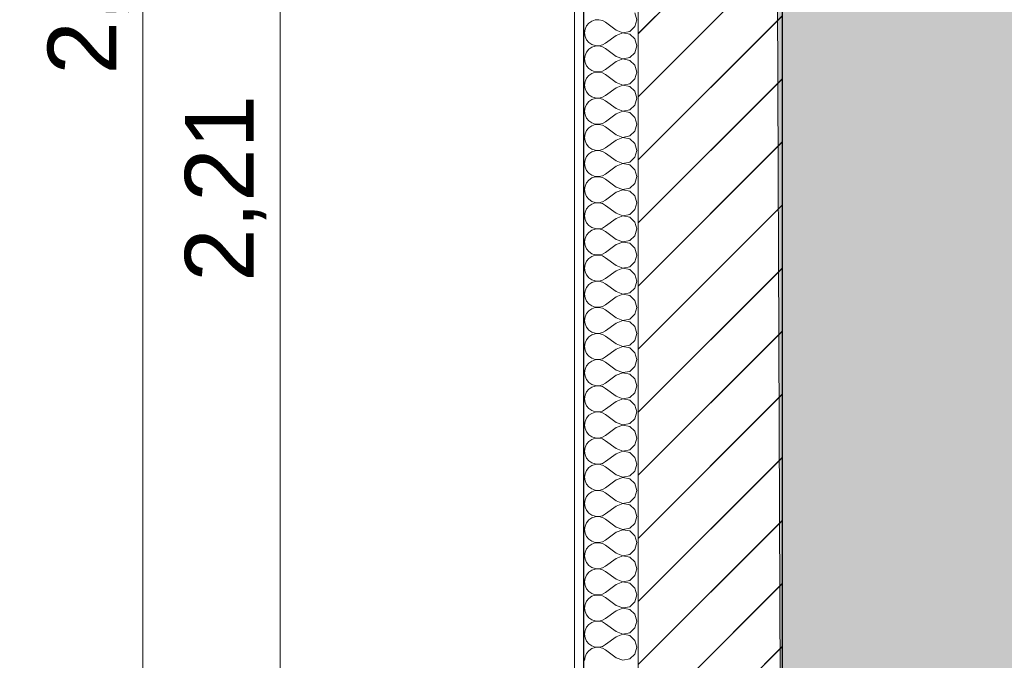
# Model space of a CAD drawing. Header units: millimetres. Extents: x -33687 to -7545, y -1870 to 7865.
# Tile 23 of 31: x -11795 to -10360, y 419 to 1352. Entities that reach past the tile are written whole.
import ezdxf

# ---------------------------------------------------------------- set-up
doc = ezdxf.new("R2010")
doc.units = ezdxf.units.MM
doc.header["$MEASUREMENT"] = 0
for name, color, linetype in [('2D - Dessin général.AL', 7, 'Continuous'), ('Nouveau_2D - Cotations pour 50ème.AL', 7, 'Continuous'), ('Nouveau_2D - Dessin général.AL', 7, 'Continuous'), ('Nouveau__Murs - Extérieurs.AL', 7, 'Continuous')]:
    doc.layers.add(name, color=color, linetype=linetype)
doc.styles.add('STYLE_GENERE_1', font='arial.ttf')
doc.dimstyles.new('STYLE_GENERE__1', dxfattribs={"dimtxt": 100, "dimasz": 71.25, "dimexe": 0.18, "dimexo": 0.0625, "dimgap": 0, "dimtad": 1, "dimtih": 1, "dimtoh": 1, "dimlfac": 0.001, "dimzin": 0, "dimdsep": 46, "dimtxsty": 'STYLE_GENERE_1', "dimblk": 'ARROWHEAD_6', "dimblk1": 'ARROWHEAD_6', "dimblk2": 'ARROWHEAD_6', "dimcen": 0.09, "dimse1": 1, "dimse2": 1, "dimclrd": 7, "dimclre": 7, "dimclrt": 7, "dimazin": 0, "dimtfac": 1, "dimtdec": 4, "dimtmove": 0, "dimatfit": 3, "dimfxl": 0, "dimtolj": 1, "dimtzin": 0, "dimarcsym": 0})
doc.dimstyles.new('STYLE_GENERE__4', dxfattribs={"dimtxt": 100, "dimasz": 71.25, "dimexe": 0.18, "dimexo": 0.0625, "dimgap": 0, "dimtad": 1, "dimlfac": 0.001, "dimzin": 0, "dimdsep": 46, "dimtxsty": 'STYLE_GENERE_1', "dimblk": 'ARROWHEAD_6', "dimblk1": 'ARROWHEAD_6', "dimblk2": 'ARROWHEAD_6', "dimcen": 0.09, "dimse1": 1, "dimse2": 1, "dimclrd": 7, "dimclre": 7, "dimclrt": 7, "dimazin": 0, "dimtfac": 1, "dimtdec": 4, "dimtmove": 0, "dimatfit": 3, "dimfxl": 0, "dimtolj": 1, "dimtzin": 0, "dimarcsym": 0})
pattern_1 = [(45, (0, 0), (-45.96194, 45.96194), [])]

# ---------------------------------------------------------------- blocks, each defined once
blk = doc.blocks.new('*X21')
at = {"layer": 'Nouveau__Murs - Extérieurs.AL', "color": 7, "linetype": 'Continuous', "lineweight": 5}
for p, q in [((-10961.4, 1350.4), (-10965.7, 1347.4)), ((-10956.4, 1352), (-10961.4, 1350.4)), ((-10951.2, 1352.3), (-10956.4, 1352)), ((-10946, 1351.1), (-10951.2, 1352.3)), ((-10941.4, 1348.6), (-10946, 1351.1)), ((-10895.7, 1352.4), (-10898.6, 1362.4)), ((-10898.6, 1342.4), (-10895.7, 1352.4)), ((-10971.2, 1338.5), (-10971.9, 1333.3)), ((-10969.1, 1343.3), (-10971.2, 1338.5)), ((-10965.7, 1347.4), (-10969.1, 1343.3)), ((-10926.2, 1337.1), (-10941.4, 1348.6)), ((-10926.2, 1337.1), (-10916.5, 1333.4)), ((-10916.5, 1333.4), (-10906.3, 1335.3)), ((-10906.3, 1335.3), (-10898.6, 1342.4)), ((-10971.9, 1333.3), (-10971.2, 1328.1)), ((-10971.2, 1328.1), (-10969.1, 1323.3)), ((-10969.1, 1323.3), (-10965.7, 1319.3)), ((-10926.2, 1329.5), (-10941.4, 1318.1)), ((-10916.5, 1333.3), (-10926.2, 1329.5)), ((-10906.3, 1331.3), (-10916.5, 1333.3)), ((-10898.6, 1324.3), (-10906.3, 1331.3)), ((-10895.7, 1314.3), (-10898.6, 1324.3)), ((-10965.7, 1309.3), (-10969.1, 1305.3)), ((-10965.7, 1319.3), (-10961.4, 1316.3)), ((-10961.4, 1312.3), (-10965.7, 1309.3)), ((-10961.4, 1316.3), (-10956.4, 1314.6)), ((-10956.4, 1314), (-10961.4, 1312.3)), ((-10956.4, 1314.6), (-10951.2, 1314.4)), ((-10951.2, 1314.2), (-10956.4, 1314)), ((-10951.2, 1314.4), (-10946, 1315.6)), ((-10946, 1313), (-10951.2, 1314.2)), ((-10946, 1315.6), (-10941.4, 1318.1)), ((-10941.4, 1310.5), (-10946, 1313)), ((-10926.2, 1299), (-10941.4, 1310.5)), ((-10898.6, 1304.3), (-10895.7, 1314.3)), ((-10971.2, 1300.4), (-10971.9, 1295.2)), ((-10971.9, 1295.2), (-10971.2, 1290)), ((-10969.1, 1305.3), (-10971.2, 1300.4)), ((-10926.2, 1299), (-10916.5, 1295.3)), ((-10916.5, 1295.2), (-10926.2, 1291.4)), ((-10916.5, 1295.3), (-10906.3, 1297.2)), ((-10906.3, 1293.2), (-10916.5, 1295.2)), ((-10906.3, 1297.2), (-10898.6, 1304.3)), ((-10898.6, 1286.2), (-10906.3, 1293.2)), ((-10971.2, 1290), (-10969.1, 1285.2)), ((-10969.1, 1285.2), (-10965.7, 1281.2)), ((-10965.7, 1281.2), (-10961.4, 1278.2)), ((-10961.4, 1278.2), (-10956.4, 1276.5)), ((-10951.2, 1276.3), (-10946, 1277.5)), ((-10946, 1277.5), (-10941.4, 1280)), ((-10926.2, 1291.4), (-10941.4, 1280)), ((-10895.7, 1276.2), (-10898.6, 1286.2)), ((-10969.1, 1267.2), (-10971.2, 1262.3)), ((-10965.7, 1271.2), (-10969.1, 1267.2)), ((-10961.4, 1274.2), (-10965.7, 1271.2)), ((-10956.4, 1275.9), (-10961.4, 1274.2)), ((-10956.4, 1276.5), (-10951.2, 1276.3)), ((-10951.2, 1276.1), (-10956.4, 1275.9)), ((-10946, 1274.9), (-10951.2, 1276.1)), ((-10941.4, 1272.4), (-10946, 1274.9)), ((-10926.2, 1261), (-10941.4, 1272.4)), ((-10906.3, 1259.2), (-10898.6, 1266.2)), ((-10898.6, 1266.2), (-10895.7, 1276.2)), ((-10971.2, 1262.3), (-10971.9, 1257.1)), ((-10971.9, 1257.1), (-10971.2, 1251.9)), ((-10971.2, 1251.9), (-10969.1, 1247.1)), ((-10926.2, 1253.3), (-10941.4, 1241.9)), ((-10926.2, 1261), (-10916.5, 1257.2)), ((-10916.5, 1257.1), (-10926.2, 1253.3)), ((-10916.5, 1257.2), (-10906.3, 1259.2)), ((-10906.3, 1255.1), (-10916.5, 1257.1)), ((-10898.6, 1248.1), (-10906.3, 1255.1)), ((-10969.1, 1247.1), (-10965.7, 1243.1)), ((-10965.7, 1243.1), (-10961.4, 1240.1)), ((-10961.4, 1236.1), (-10965.7, 1233.1)), ((-10961.4, 1240.1), (-10956.4, 1238.4)), ((-10956.4, 1237.8), (-10961.4, 1236.1)), ((-10956.4, 1238.4), (-10951.2, 1238.2)), ((-10951.2, 1238), (-10956.4, 1237.8)), ((-10951.2, 1238.2), (-10946, 1239.4)), ((-10946, 1236.8), (-10951.2, 1238)), ((-10946, 1239.4), (-10941.4, 1241.9)), ((-10941.4, 1234.3), (-10946, 1236.8)), ((-10926.2, 1222.9), (-10941.4, 1234.3)), ((-10895.7, 1238.1), (-10898.6, 1248.1)), ((-10898.6, 1228.1), (-10895.7, 1238.1)), ((-10971.2, 1224.3), (-10971.9, 1219)), ((-10969.1, 1229.1), (-10971.2, 1224.3)), ((-10965.7, 1233.1), (-10969.1, 1229.1)), ((-10926.2, 1222.9), (-10916.5, 1219.1)), ((-10916.5, 1219.1), (-10906.3, 1221.1)), ((-10906.3, 1221.1), (-10898.6, 1228.1)), ((-10971.9, 1219), (-10971.2, 1213.8)), ((-10971.2, 1213.8), (-10969.1, 1209)), ((-10969.1, 1209), (-10965.7, 1205)), ((-10926.2, 1215.2), (-10941.4, 1203.8)), ((-10916.5, 1219), (-10926.2, 1215.2)), ((-10906.3, 1217), (-10916.5, 1219)), ((-10898.6, 1210), (-10906.3, 1217)), ((-10895.7, 1200), (-10898.6, 1210)), ((-10965.7, 1195), (-10969.1, 1191)), ((-10965.7, 1205), (-10961.4, 1202)), ((-10961.4, 1198), (-10965.7, 1195)), ((-10961.4, 1202), (-10956.4, 1200.3)), ((-10956.4, 1199.7), (-10961.4, 1198)), ((-10956.4, 1200.3), (-10951.2, 1200.1)), ((-10951.2, 1199.9), (-10956.4, 1199.7)), ((-10951.2, 1200.1), (-10946, 1201.3)), ((-10946, 1198.7), (-10951.2, 1199.9)), ((-10946, 1201.3), (-10941.4, 1203.8)), ((-10941.4, 1196.2), (-10946, 1198.7)), ((-10926.2, 1184.8), (-10941.4, 1196.2)), ((-10898.6, 1190), (-10895.7, 1200)), ((-10971.2, 1186.2), (-10971.9, 1181)), ((-10971.9, 1181), (-10971.2, 1175.7)), ((-10969.1, 1191), (-10971.2, 1186.2)), ((-10926.2, 1177.1), (-10941.4, 1165.7)), ((-10926.2, 1184.8), (-10916.5, 1181)), ((-10916.5, 1180.9), (-10926.2, 1177.1)), ((-10916.5, 1181), (-10906.3, 1183)), ((-10906.3, 1178.9), (-10916.5, 1180.9)), ((-10906.3, 1183), (-10898.6, 1190)), ((-10898.6, 1171.9), (-10906.3, 1178.9)), ((-10971.2, 1175.7), (-10969.1, 1170.9)), ((-10969.1, 1170.9), (-10965.7, 1166.9)), ((-10965.7, 1166.9), (-10961.4, 1163.9)), ((-10961.4, 1163.9), (-10956.4, 1162.2)), ((-10951.2, 1162), (-10946, 1163.2)), ((-10946, 1163.2), (-10941.4, 1165.7)), ((-10895.7, 1161.9), (-10898.6, 1171.9)), ((-10971.2, 1148.1), (-10971.9, 1142.9)), ((-10969.1, 1152.9), (-10971.2, 1148.1)), ((-10965.7, 1156.9), (-10969.1, 1152.9)), ((-10961.4, 1159.9), (-10965.7, 1156.9)), ((-10956.4, 1161.6), (-10961.4, 1159.9)), ((-10956.4, 1162.2), (-10951.2, 1162)), ((-10951.2, 1161.8), (-10956.4, 1161.6)), ((-10946, 1160.6), (-10951.2, 1161.8)), ((-10941.4, 1158.1), (-10946, 1160.6)), ((-10926.2, 1146.7), (-10941.4, 1158.1)), ((-10906.3, 1144.9), (-10898.6, 1151.9)), ((-10898.6, 1151.9), (-10895.7, 1161.9)), ((-10971.9, 1142.9), (-10971.2, 1137.7)), ((-10971.2, 1137.7), (-10969.1, 1132.8)), ((-10926.2, 1139), (-10941.4, 1127.6)), ((-10926.2, 1146.7), (-10916.5, 1142.9)), ((-10916.5, 1142.8), (-10926.2, 1139)), ((-10916.5, 1142.9), (-10906.3, 1144.9)), ((-10906.3, 1140.8), (-10916.5, 1142.8)), ((-10898.6, 1133.8), (-10906.3, 1140.8)), ((-10895.7, 1123.8), (-10898.6, 1133.8)), ((-10969.1, 1132.8), (-10965.7, 1128.8)), ((-10965.7, 1128.8), (-10961.4, 1125.8)), ((-10961.4, 1121.8), (-10965.7, 1118.8)), ((-10961.4, 1125.8), (-10956.4, 1124.1)), ((-10956.4, 1123.5), (-10961.4, 1121.8)), ((-10956.4, 1124.1), (-10951.2, 1123.9)), ((-10951.2, 1123.7), (-10956.4, 1123.5)), ((-10951.2, 1123.9), (-10946, 1125.1)), ((-10946, 1122.5), (-10951.2, 1123.7)), ((-10946, 1125.1), (-10941.4, 1127.6)), ((-10941.4, 1120), (-10946, 1122.5)), ((-10926.2, 1108.6), (-10941.4, 1120)), ((-10898.6, 1113.8), (-10895.7, 1123.8)), ((-10971.2, 1110), (-10971.9, 1104.8)), ((-10969.1, 1114.8), (-10971.2, 1110)), ((-10965.7, 1118.8), (-10969.1, 1114.8)), ((-10926.2, 1108.6), (-10916.5, 1104.8)), ((-10916.5, 1104.8), (-10906.3, 1106.8)), ((-10906.3, 1106.8), (-10898.6, 1113.8)), ((-10971.9, 1104.8), (-10971.2, 1099.6)), ((-10971.2, 1099.6), (-10969.1, 1094.7)), ((-10969.1, 1094.7), (-10965.7, 1090.7)), ((-10965.7, 1090.7), (-10961.4, 1087.7)), ((-10926.2, 1101), (-10941.4, 1089.5)), ((-10916.5, 1104.7), (-10926.2, 1101)), ((-10906.3, 1102.8), (-10916.5, 1104.7)), ((-10898.6, 1095.7), (-10906.3, 1102.8)), ((-10895.7, 1085.7), (-10898.6, 1095.7)), ((-10969.1, 1076.7), (-10971.2, 1071.9)), ((-10965.7, 1080.7), (-10969.1, 1076.7)), ((-10961.4, 1083.7), (-10965.7, 1080.7)), ((-10961.4, 1087.7), (-10956.4, 1086)), ((-10956.4, 1085.4), (-10961.4, 1083.7)), ((-10956.4, 1086), (-10951.2, 1085.8)), ((-10951.2, 1085.6), (-10956.4, 1085.4)), ((-10951.2, 1085.8), (-10946, 1087)), ((-10946, 1084.4), (-10951.2, 1085.6)), ((-10946, 1087), (-10941.4, 1089.5)), ((-10941.4, 1081.9), (-10946, 1084.4)), ((-10926.2, 1070.5), (-10941.4, 1081.9)), ((-10898.6, 1075.7), (-10895.7, 1085.7)), ((-10971.2, 1071.9), (-10971.9, 1066.7)), ((-10971.9, 1066.7), (-10971.2, 1061.5)), ((-10926.2, 1062.9), (-10941.4, 1051.4)), ((-10926.2, 1070.5), (-10916.5, 1066.7)), ((-10916.5, 1066.6), (-10926.2, 1062.9)), ((-10916.5, 1066.7), (-10906.3, 1068.7)), ((-10906.3, 1064.7), (-10916.5, 1066.6)), ((-10906.3, 1068.7), (-10898.6, 1075.7)), ((-10898.6, 1057.6), (-10906.3, 1064.7)), ((-10971.2, 1061.5), (-10969.1, 1056.7)), ((-10969.1, 1056.7), (-10965.7, 1052.6)), ((-10965.7, 1052.6), (-10961.4, 1049.6)), ((-10961.4, 1049.6), (-10956.4, 1048)), ((-10956.4, 1048), (-10951.2, 1047.7)), ((-10951.2, 1047.5), (-10956.4, 1047.3)), ((-10951.2, 1047.7), (-10946, 1048.9)), ((-10946, 1046.4), (-10951.2, 1047.5)), ((-10946, 1048.9), (-10941.4, 1051.4)), ((-10895.7, 1047.6), (-10898.6, 1057.6)), ((-10898.6, 1037.6), (-10895.7, 1047.6)), ((-10971.2, 1033.8), (-10971.9, 1028.6)), ((-10969.1, 1038.6), (-10971.2, 1033.8)), ((-10965.7, 1042.6), (-10969.1, 1038.6)), ((-10961.4, 1045.6), (-10965.7, 1042.6)), ((-10956.4, 1047.3), (-10961.4, 1045.6)), ((-10941.4, 1043.8), (-10946, 1046.4)), ((-10926.2, 1032.4), (-10941.4, 1043.8)), ((-10906.3, 1030.6), (-10898.6, 1037.6)), ((-10971.9, 1028.6), (-10971.2, 1023.4)), ((-10971.2, 1023.4), (-10969.1, 1018.6)), ((-10926.2, 1024.8), (-10941.4, 1013.3)), ((-10926.2, 1032.4), (-10916.5, 1028.6)), ((-10916.5, 1028.5), (-10926.2, 1024.8)), ((-10916.5, 1028.6), (-10906.3, 1030.6)), ((-10906.3, 1026.6), (-10916.5, 1028.5)), ((-10898.6, 1019.5), (-10906.3, 1026.6)), ((-10895.7, 1009.5), (-10898.6, 1019.5)), ((-10969.1, 1018.6), (-10965.7, 1014.5)), ((-10965.7, 1004.5), (-10969.1, 1000.5)), ((-10965.7, 1014.5), (-10961.4, 1011.5)), ((-10961.4, 1007.5), (-10965.7, 1004.5)), ((-10961.4, 1011.5), (-10956.4, 1009.9)), ((-10956.4, 1009.2), (-10961.4, 1007.5)), ((-10956.4, 1009.9), (-10951.2, 1009.6)), ((-10951.2, 1009.4), (-10956.4, 1009.2)), ((-10951.2, 1009.6), (-10946, 1010.8)), ((-10946, 1008.3), (-10951.2, 1009.4)), ((-10946, 1010.8), (-10941.4, 1013.3)), ((-10941.4, 1005.7), (-10946, 1008.3)), ((-10926.2, 994.3), (-10941.4, 1005.7)), ((-10898.6, 999.5), (-10895.7, 1009.5)), ((-10971.2, 995.7), (-10971.9, 990.5)), ((-10971.9, 990.5), (-10971.2, 985.3)), ((-10969.1, 1000.5), (-10971.2, 995.7)), ((-10926.2, 994.3), (-10916.5, 990.6)), ((-10916.5, 990.4), (-10926.2, 986.7)), ((-10916.5, 990.6), (-10906.3, 992.5)), ((-10906.3, 988.5), (-10916.5, 990.4)), ((-10906.3, 992.5), (-10898.6, 999.5)), ((-10971.2, 985.3), (-10969.1, 980.5)), ((-10969.1, 980.5), (-10965.7, 976.4)), ((-10965.7, 976.4), (-10961.4, 973.4)), ((-10926.2, 986.7), (-10941.4, 975.2)), ((-10898.6, 981.4), (-10906.3, 988.5)), ((-10895.7, 971.4), (-10898.6, 981.4)), ((-10969.1, 962.4), (-10971.2, 957.6)), ((-10965.7, 966.4), (-10969.1, 962.4)), ((-10961.4, 969.4), (-10965.7, 966.4)), ((-10961.4, 973.4), (-10956.4, 971.8)), ((-10956.4, 971.1), (-10961.4, 969.4)), ((-10956.4, 971.8), (-10951.2, 971.5)), ((-10951.2, 971.4), (-10956.4, 971.1)), ((-10951.2, 971.5), (-10946, 972.7)), ((-10946, 970.2), (-10951.2, 971.4)), ((-10946, 972.7), (-10941.4, 975.2)), ((-10941.4, 967.6), (-10946, 970.2)), ((-10926.2, 956.2), (-10941.4, 967.6)), ((-10898.6, 961.4), (-10895.7, 971.4)), ((-10971.2, 957.6), (-10971.9, 952.4)), ((-10971.9, 952.4), (-10971.2, 947.2)), ((-10971.2, 947.2), (-10969.1, 942.4)), ((-10926.2, 948.6), (-10941.4, 937.1)), ((-10926.2, 956.2), (-10916.5, 952.5)), ((-10916.5, 952.3), (-10926.2, 948.6)), ((-10916.5, 952.5), (-10906.3, 954.4)), ((-10906.3, 950.4), (-10916.5, 952.3)), ((-10906.3, 954.4), (-10898.6, 961.4)), ((-10898.6, 943.3), (-10906.3, 950.4)), ((-10969.1, 942.4), (-10965.7, 938.3)), ((-10965.7, 938.3), (-10961.4, 935.3)), ((-10961.4, 935.3), (-10956.4, 933.7)), ((-10956.4, 933), (-10961.4, 931.3)), ((-10956.4, 933.7), (-10951.2, 933.4)), ((-10951.2, 933.3), (-10956.4, 933)), ((-10951.2, 933.4), (-10946, 934.6)), ((-10946, 932.1), (-10951.2, 933.3)), ((-10946, 934.6), (-10941.4, 937.1)), ((-10895.7, 933.3), (-10898.6, 943.3)), ((-10898.6, 923.3), (-10895.7, 933.3)), ((-10971.2, 919.5), (-10971.9, 914.3)), ((-10969.1, 924.3), (-10971.2, 919.5)), ((-10965.7, 928.3), (-10969.1, 924.3)), ((-10961.4, 931.3), (-10965.7, 928.3)), ((-10941.4, 929.5), (-10946, 932.1)), ((-10926.2, 918.1), (-10941.4, 929.5)), ((-10906.3, 916.3), (-10898.6, 923.3)), ((-10971.9, 914.3), (-10971.2, 909.1)), ((-10971.2, 909.1), (-10969.1, 904.3)), ((-10969.1, 904.3), (-10965.7, 900.2)), ((-10926.2, 910.5), (-10941.4, 899)), ((-10926.2, 918.1), (-10916.5, 914.4)), ((-10916.5, 914.2), (-10926.2, 910.5)), ((-10916.5, 914.4), (-10906.3, 916.3)), ((-10906.3, 912.3), (-10916.5, 914.2)), ((-10898.6, 905.3), (-10906.3, 912.3)), ((-10895.7, 895.2), (-10898.6, 905.3)), ((-10965.7, 890.3), (-10969.1, 886.2)), ((-10965.7, 900.2), (-10961.4, 897.2)), ((-10961.4, 893.2), (-10965.7, 890.3)), ((-10961.4, 897.2), (-10956.4, 895.6)), ((-10956.4, 894.9), (-10961.4, 893.2)), ((-10956.4, 895.6), (-10951.2, 895.3)), ((-10951.2, 895.2), (-10956.4, 894.9)), ((-10951.2, 895.3), (-10946, 896.5)), ((-10946, 894), (-10951.2, 895.2)), ((-10946, 896.5), (-10941.4, 899)), ((-10941.4, 891.4), (-10946, 894)), ((-10926.2, 880), (-10941.4, 891.4)), ((-10898.6, 885.2), (-10895.7, 895.2)), ((-10971.2, 881.4), (-10971.9, 876.2)), ((-10971.9, 876.2), (-10971.2, 871)), ((-10969.1, 886.2), (-10971.2, 881.4)), ((-10926.2, 880), (-10916.5, 876.3)), ((-10916.5, 876.1), (-10926.2, 872.4)), ((-10916.5, 876.3), (-10906.3, 878.2)), ((-10906.3, 874.2), (-10916.5, 876.1)), ((-10906.3, 878.2), (-10898.6, 885.2)), ((-10971.2, 871), (-10969.1, 866.2)), ((-10969.1, 866.2), (-10965.7, 862.1)), ((-10965.7, 862.1), (-10961.4, 859.2)), ((-10926.2, 872.4), (-10941.4, 861)), ((-10898.6, 867.2), (-10906.3, 874.2)), ((-10895.7, 857.1), (-10898.6, 867.2)), ((-10969.1, 848.1), (-10971.2, 843.3)), ((-10965.7, 852.2), (-10969.1, 848.1)), ((-10961.4, 855.1), (-10965.7, 852.2)), ((-10961.4, 859.2), (-10956.4, 857.5)), ((-10956.4, 856.8), (-10961.4, 855.1)), ((-10956.4, 857.5), (-10951.2, 857.2)), ((-10951.2, 857.1), (-10956.4, 856.8)), ((-10951.2, 857.2), (-10946, 858.4)), ((-10946, 855.9), (-10951.2, 857.1)), ((-10946, 858.4), (-10941.4, 861)), ((-10941.4, 853.3), (-10946, 855.9)), ((-10926.2, 841.9), (-10941.4, 853.3)), ((-10906.3, 840.1), (-10898.6, 847.1)), ((-10898.6, 847.1), (-10895.7, 857.1)), ((-10971.2, 843.3), (-10971.9, 838.1)), ((-10971.9, 838.1), (-10971.2, 832.9)), ((-10971.2, 832.9), (-10969.1, 828.1)), ((-10926.2, 834.3), (-10941.4, 822.9)), ((-10926.2, 841.9), (-10916.5, 838.2)), ((-10916.5, 838), (-10926.2, 834.3)), ((-10916.5, 838.2), (-10906.3, 840.1)), ((-10906.3, 836.1), (-10916.5, 838)), ((-10898.6, 829.1), (-10906.3, 836.1)), ((-10969.1, 828.1), (-10965.7, 824)), ((-10965.7, 824), (-10961.4, 821.1)), ((-10961.4, 821.1), (-10956.4, 819.4)), ((-10956.4, 818.7), (-10961.4, 817)), ((-10956.4, 819.4), (-10951.2, 819.1)), ((-10951.2, 819), (-10956.4, 818.7)), ((-10951.2, 819.1), (-10946, 820.3)), ((-10946, 817.8), (-10951.2, 819)), ((-10946, 820.3), (-10941.4, 822.9)), ((-10895.7, 819), (-10898.6, 829.1)), ((-10898.6, 809), (-10895.7, 819)), ((-10971.2, 805.2), (-10971.9, 800)), ((-10969.1, 810), (-10971.2, 805.2)), ((-10965.7, 814.1), (-10969.1, 810)), ((-10961.4, 817), (-10965.7, 814.1)), ((-10941.4, 815.2), (-10946, 817.8)), ((-10926.2, 803.8), (-10941.4, 815.2)), ((-10926.2, 803.8), (-10916.5, 800.1)), ((-10906.3, 802), (-10898.6, 809)), ((-10971.9, 800), (-10971.2, 794.8)), ((-10971.2, 794.8), (-10969.1, 790)), ((-10969.1, 790), (-10965.7, 785.9)), ((-10926.2, 796.2), (-10941.4, 784.8)), ((-10916.5, 799.9), (-10926.2, 796.2)), ((-10916.5, 800.1), (-10906.3, 802)), ((-10906.3, 798), (-10916.5, 799.9)), ((-10898.6, 791), (-10906.3, 798)), ((-10895.7, 781), (-10898.6, 791)), ((-10965.7, 776), (-10969.1, 771.9)), ((-10965.7, 785.9), (-10961.4, 783)), ((-10961.4, 778.9), (-10965.7, 776)), ((-10961.4, 783), (-10956.4, 781.3)), ((-10956.4, 780.6), (-10961.4, 778.9)), ((-10956.4, 781.3), (-10951.2, 781)), ((-10951.2, 780.9), (-10956.4, 780.6)), ((-10951.2, 781), (-10946, 782.2)), ((-10946, 779.7), (-10951.2, 780.9)), ((-10946, 782.2), (-10941.4, 784.8)), ((-10941.4, 777.1), (-10946, 779.7)), ((-10926.2, 765.7), (-10941.4, 777.1)), ((-10898.6, 770.9), (-10895.7, 781)), ((-10971.2, 767.1), (-10971.9, 761.9)), ((-10971.9, 761.9), (-10971.2, 756.7)), ((-10969.1, 771.9), (-10971.2, 767.1)), ((-10926.2, 765.7), (-10916.5, 762)), ((-10916.5, 761.8), (-10926.2, 758.1)), ((-10916.5, 762), (-10906.3, 763.9)), ((-10906.3, 759.9), (-10916.5, 761.8)), ((-10906.3, 763.9), (-10898.6, 770.9)), ((-10971.2, 756.7), (-10969.1, 751.9)), ((-10969.1, 751.9), (-10965.7, 747.8)), ((-10965.7, 747.8), (-10961.4, 744.9)), ((-10946, 744.1), (-10941.4, 746.7)), ((-10926.2, 758.1), (-10941.4, 746.7)), ((-10898.6, 752.9), (-10906.3, 759.9)), ((-10895.7, 742.9), (-10898.6, 752.9)), ((-10969.1, 733.8), (-10971.2, 729)), ((-10965.7, 737.9), (-10969.1, 733.8)), ((-10961.4, 740.8), (-10965.7, 737.9)), ((-10961.4, 744.9), (-10956.4, 743.2)), ((-10956.4, 742.5), (-10961.4, 740.8)), ((-10956.4, 743.2), (-10951.2, 742.9)), ((-10951.2, 742.8), (-10956.4, 742.5)), ((-10951.2, 742.9), (-10946, 744.1)), ((-10946, 741.6), (-10951.2, 742.8)), ((-10941.4, 739), (-10946, 741.6)), ((-10926.2, 727.6), (-10941.4, 739)), ((-10906.3, 725.8), (-10898.6, 732.8)), ((-10898.6, 732.8), (-10895.7, 742.9)), ((-10971.2, 729), (-10971.9, 723.8)), ((-10971.9, 723.8), (-10971.2, 718.6)), ((-10971.2, 718.6), (-10969.1, 713.8)), ((-10926.2, 720), (-10941.4, 708.6)), ((-10926.2, 727.6), (-10916.5, 723.9)), ((-10916.5, 723.7), (-10926.2, 720)), ((-10916.5, 723.9), (-10906.3, 725.8)), ((-10906.3, 721.8), (-10916.5, 723.7)), ((-10898.6, 714.8), (-10906.3, 721.8)), ((-10969.1, 713.8), (-10965.7, 709.7)), ((-10965.7, 709.7), (-10961.4, 706.8)), ((-10961.4, 706.8), (-10956.4, 705.1)), ((-10956.4, 704.4), (-10961.4, 702.8)), ((-10956.4, 705.1), (-10951.2, 704.8)), ((-10951.2, 704.7), (-10956.4, 704.4)), ((-10951.2, 704.8), (-10946, 706)), ((-10946, 703.5), (-10951.2, 704.7)), ((-10946, 706), (-10941.4, 708.6)), ((-10941.4, 701), (-10946, 703.5)), ((-10895.7, 704.8), (-10898.6, 714.8)), ((-10898.6, 694.7), (-10895.7, 704.8)), ((-10971.2, 690.9), (-10971.9, 685.7)), ((-10969.1, 695.7), (-10971.2, 690.9)), ((-10965.7, 699.8), (-10969.1, 695.7)), ((-10961.4, 702.8), (-10965.7, 699.8)), ((-10926.2, 689.5), (-10941.4, 701)), ((-10926.2, 689.5), (-10916.5, 685.8)), ((-10906.3, 687.7), (-10898.6, 694.7)), ((-10971.9, 685.7), (-10971.2, 680.5)), ((-10971.2, 680.5), (-10969.1, 675.7)), ((-10969.1, 675.7), (-10965.7, 671.7)), ((-10926.2, 681.9), (-10941.4, 670.5)), ((-10916.5, 685.6), (-10926.2, 681.9)), ((-10916.5, 685.8), (-10906.3, 687.7)), ((-10906.3, 683.7), (-10916.5, 685.6)), ((-10898.6, 676.7), (-10906.3, 683.7)), ((-10895.7, 666.7), (-10898.6, 676.7)), ((-10965.7, 661.7), (-10969.1, 657.6)), ((-10965.7, 671.7), (-10961.4, 668.7)), ((-10961.4, 664.7), (-10965.7, 661.7)), ((-10961.4, 668.7), (-10956.4, 667)), ((-10956.4, 666.3), (-10961.4, 664.7)), ((-10956.4, 667), (-10951.2, 666.7)), ((-10951.2, 666.6), (-10956.4, 666.3)), ((-10951.2, 666.7), (-10946, 667.9)), ((-10946, 665.4), (-10951.2, 666.6)), ((-10946, 667.9), (-10941.4, 670.5)), ((-10941.4, 662.9), (-10946, 665.4)), ((-10926.2, 651.4), (-10941.4, 662.9)), ((-10898.6, 656.7), (-10895.7, 666.7)), ((-10971.2, 652.8), (-10971.9, 647.6)), ((-10971.9, 647.6), (-10971.2, 642.4)), ((-10969.1, 657.6), (-10971.2, 652.8)), ((-10926.2, 651.4), (-10916.5, 647.7)), ((-10916.5, 647.5), (-10926.2, 643.8)), ((-10916.5, 647.7), (-10906.3, 649.6)), ((-10906.3, 645.6), (-10916.5, 647.5)), ((-10906.3, 649.6), (-10898.6, 656.7)), ((-10971.2, 642.4), (-10969.1, 637.6)), ((-10969.1, 637.6), (-10965.7, 633.6)), ((-10965.7, 633.6), (-10961.4, 630.6)), ((-10946, 629.8), (-10941.4, 632.4)), ((-10926.2, 643.8), (-10941.4, 632.4)), ((-10898.6, 638.6), (-10906.3, 645.6)), ((-10895.7, 628.6), (-10898.6, 638.6)), ((-10969.1, 619.5), (-10971.2, 614.7)), ((-10965.7, 623.6), (-10969.1, 619.5)), ((-10961.4, 626.6), (-10965.7, 623.6)), ((-10961.4, 630.6), (-10956.4, 628.9)), ((-10956.4, 628.2), (-10961.4, 626.6)), ((-10956.4, 628.9), (-10951.2, 628.6)), ((-10951.2, 628.5), (-10956.4, 628.2)), ((-10951.2, 628.6), (-10946, 629.8)), ((-10946, 627.3), (-10951.2, 628.5)), ((-10941.4, 624.8), (-10946, 627.3)), ((-10926.2, 613.3), (-10941.4, 624.8)), ((-10906.3, 611.5), (-10898.6, 618.6)), ((-10898.6, 618.6), (-10895.7, 628.6)), ((-10971.2, 614.7), (-10971.9, 609.5)), ((-10971.9, 609.5), (-10971.2, 604.3)), ((-10971.2, 604.3), (-10969.1, 599.5)), ((-10926.2, 605.7), (-10941.4, 594.3)), ((-10926.2, 613.3), (-10916.5, 609.6)), ((-10916.5, 609.4), (-10926.2, 605.7)), ((-10916.5, 609.6), (-10906.3, 611.5)), ((-10906.3, 607.5), (-10916.5, 609.4)), ((-10898.6, 600.5), (-10906.3, 607.5)), ((-10969.1, 599.5), (-10965.7, 595.5)), ((-10965.7, 595.5), (-10961.4, 592.5)), ((-10961.4, 588.5), (-10965.7, 585.5)), ((-10961.4, 592.5), (-10956.4, 590.8)), ((-10956.4, 590.1), (-10961.4, 588.5)), ((-10956.4, 590.8), (-10951.2, 590.6)), ((-10951.2, 590.4), (-10956.4, 590.1)), ((-10951.2, 590.6), (-10946, 591.7)), ((-10946, 589.2), (-10951.2, 590.4)), ((-10946, 591.7), (-10941.4, 594.3)), ((-10941.4, 586.7), (-10946, 589.2)), ((-10895.7, 590.5), (-10898.6, 600.5)), ((-10898.6, 580.5), (-10895.7, 590.5)), ((-10971.2, 576.6), (-10971.9, 571.4)), ((-10969.1, 581.4), (-10971.2, 576.6)), ((-10965.7, 585.5), (-10969.1, 581.4)), ((-10926.2, 575.2), (-10941.4, 586.7)), ((-10926.2, 575.2), (-10916.5, 571.5)), ((-10906.3, 573.4), (-10898.6, 580.5)), ((-10971.9, 571.4), (-10971.2, 566.2)), ((-10971.2, 566.2), (-10969.1, 561.4)), ((-10969.1, 561.4), (-10965.7, 557.4)), ((-10926.2, 567.6), (-10941.4, 556.2)), ((-10916.5, 571.4), (-10926.2, 567.6)), ((-10916.5, 571.5), (-10906.3, 573.4)), ((-10906.3, 569.4), (-10916.5, 571.4)), ((-10898.6, 562.4), (-10906.3, 569.4)), ((-10895.7, 552.4), (-10898.6, 562.4)), ((-10965.7, 547.4), (-10969.1, 543.3)), ((-10965.7, 557.4), (-10961.4, 554.4)), ((-10961.4, 550.4), (-10965.7, 547.4)), ((-10961.4, 554.4), (-10956.4, 552.7)), ((-10956.4, 552), (-10961.4, 550.4)), ((-10956.4, 552.7), (-10951.2, 552.5)), ((-10951.2, 552.3), (-10956.4, 552)), ((-10951.2, 552.5), (-10946, 553.6)), ((-10946, 551.1), (-10951.2, 552.3)), ((-10946, 553.6), (-10941.4, 556.2)), ((-10941.4, 548.6), (-10946, 551.1)), ((-10926.2, 537.1), (-10941.4, 548.6)), ((-10898.6, 542.4), (-10895.7, 552.4)), ((-10971.2, 538.5), (-10971.9, 533.3)), ((-10971.9, 533.3), (-10971.2, 528.1)), ((-10969.1, 543.3), (-10971.2, 538.5)), ((-10926.2, 537.1), (-10916.5, 533.4)), ((-10916.5, 533.3), (-10926.2, 529.5)), ((-10916.5, 533.4), (-10906.3, 535.3)), ((-10906.3, 531.3), (-10916.5, 533.3)), ((-10906.3, 535.3), (-10898.6, 542.4)), ((-10898.6, 524.3), (-10906.3, 531.3)), ((-10971.2, 528.1), (-10969.1, 523.3)), ((-10969.1, 523.3), (-10965.7, 519.3)), ((-10965.7, 519.3), (-10961.4, 516.3)), ((-10946, 515.6), (-10941.4, 518.1)), ((-10926.2, 529.5), (-10941.4, 518.1)), ((-10895.7, 514.3), (-10898.6, 524.3)), ((-10969.1, 505.3), (-10971.2, 500.4)), ((-10965.7, 509.3), (-10969.1, 505.3)), ((-10961.4, 512.3), (-10965.7, 509.3)), ((-10961.4, 516.3), (-10956.4, 514.6)), ((-10956.4, 514), (-10961.4, 512.3)), ((-10956.4, 514.6), (-10951.2, 514.4)), ((-10951.2, 514.2), (-10956.4, 514)), ((-10951.2, 514.4), (-10946, 515.6)), ((-10946, 513), (-10951.2, 514.2)), ((-10941.4, 510.5), (-10946, 513)), ((-10926.2, 499), (-10941.4, 510.5)), ((-10906.3, 497.2), (-10898.6, 504.3)), ((-10898.6, 504.3), (-10895.7, 514.3)), ((-10971.2, 500.4), (-10971.9, 495.2)), ((-10971.9, 495.2), (-10971.2, 490)), ((-10971.2, 490), (-10969.1, 485.2)), ((-10926.2, 491.4), (-10941.4, 480)), ((-10926.2, 499), (-10916.5, 495.3)), ((-10916.5, 495.2), (-10926.2, 491.4)), ((-10916.5, 495.3), (-10906.3, 497.2)), ((-10906.3, 493.2), (-10916.5, 495.2)), ((-10898.6, 486.2), (-10906.3, 493.2)), ((-10969.1, 485.2), (-10965.7, 481.2)), ((-10965.7, 481.2), (-10961.4, 478.2)), ((-10961.4, 474.2), (-10965.7, 471.2)), ((-10961.4, 478.2), (-10956.4, 476.5)), ((-10956.4, 475.9), (-10961.4, 474.2)), ((-10956.4, 476.5), (-10951.2, 476.3)), ((-10951.2, 476.1), (-10956.4, 475.9)), ((-10951.2, 476.3), (-10946, 477.5)), ((-10946, 474.9), (-10951.2, 476.1)), ((-10946, 477.5), (-10941.4, 480)), ((-10941.4, 472.4), (-10946, 474.9)), ((-10895.7, 476.2), (-10898.6, 486.2)), ((-10898.6, 466.2), (-10895.7, 476.2)), ((-10971.2, 462.3), (-10971.9, 457.1)), ((-10969.1, 467.2), (-10971.2, 462.3)), ((-10965.7, 471.2), (-10969.1, 467.2)), ((-10926.2, 461), (-10941.4, 472.4)), ((-10926.2, 461), (-10916.5, 457.2)), ((-10906.3, 459.2), (-10898.6, 466.2)), ((-10971.9, 457.1), (-10971.2, 451.9)), ((-10971.2, 451.9), (-10969.1, 447.1)), ((-10969.1, 447.1), (-10965.7, 443.1)), ((-10926.2, 453.3), (-10941.4, 441.9)), ((-10916.5, 457.1), (-10926.2, 453.3)), ((-10916.5, 457.2), (-10906.3, 459.2)), ((-10906.3, 455.1), (-10916.5, 457.1)), ((-10898.6, 448.1), (-10906.3, 455.1)), ((-10895.7, 438.1), (-10898.6, 448.1)), ((-10965.7, 433.1), (-10969.1, 429.1)), ((-10965.7, 443.1), (-10961.4, 440.1)), ((-10961.4, 436.1), (-10965.7, 433.1)), ((-10961.4, 440.1), (-10956.4, 438.4)), ((-10956.4, 437.8), (-10961.4, 436.1)), ((-10956.4, 438.4), (-10951.2, 438.2)), ((-10951.2, 438), (-10956.4, 437.8)), ((-10951.2, 438.2), (-10946, 439.4)), ((-10946, 436.8), (-10951.2, 438)), ((-10946, 439.4), (-10941.4, 441.9)), ((-10941.4, 434.3), (-10946, 436.8)), ((-10926.2, 422.9), (-10941.4, 434.3)), ((-10898.6, 428.1), (-10895.7, 438.1)), ((-10971.2, 424.3), (-10971.9, 419)), ((-10969.1, 429.1), (-10971.2, 424.3)), ((-10926.2, 422.9), (-10916.5, 419.1)), ((-10916.5, 419.1), (-10906.3, 421.1)), ((-10906.3, 421.1), (-10898.6, 428.1))]:
    blk.add_line(p, q, dxfattribs=at)
blk = doc.blocks.new('Élément de coupe_16')
at = {"layer": 'Nouveau__Murs - Extérieurs.AL', "linetype": 'Continuous', "lineweight": 0, "true_color": 0x000000}
h = blk.add_hatch(dxfattribs=at)
h.set_pattern_fill('Dallage', color=18, style=0, pattern_type=2)
h.set_pattern_definition(pattern_1)
h.paths.add_polyline_path([(-10893.8, 0), (-10683.8, 0), (-10683.8, 3081), (-10893.8, 3081)])
at = {"layer": 'Nouveau__Murs - Extérieurs.AL', "color": 7, "linetype": 'Continuous', "lineweight": 15}
for p, q in [((-10986.8, 3081), (-10986.8, 0)), ((-10893.8, 3081), (-10893.8, 0)), ((-10683.8, 3081), (-10683.8, 0))]:
    blk.add_line(p, q, dxfattribs=at)
at = {"layer": 'Nouveau__Murs - Extérieurs.AL', "color": 7, "linetype": 'Continuous', "lineweight": 25}
blk.add_line((-10973.8, 3081), (-10973.8, 0), dxfattribs=at)
at = {"layer": 'Nouveau__Murs - Extérieurs.AL', "lineweight": 0}
blk.add_blockref('*X21', (0, 0), dxfattribs=at)
blk = doc.blocks.new('*D74')
at = {"layer": 'Nouveau_2D - Cotations pour 50ème.AL', "color": 7, "linetype": 'Continuous', "lineweight": 5}
for p, q in [((-11453.4, 2245.8), (-11378.4, 2170.8)), ((-11345.6, 2208.3), (-11486.2, 2208.3)), ((-11415.9, 0), (-11415.9, 2208.3)), ((-11453.4, 37.5), (-11378.4, -37.5)), ((-11345.6, 0), (-11486.2, 0)), ((-11415.9, -56.3), (-11415.9, 0))]:
    blk.add_line(p, q, dxfattribs=at)
at = {"layer": 'Nouveau_2D - Cotations pour 50ème.AL', "color": 7, "lineweight": 5, "insert": (-11435.9, 970.7), "char_height": 100, "attachment_point": 7, "rotation": 90, "style": 'STYLE_GENERE_1'}
blk.add_mtext('\\A1;{\\pql;\\fArial|b0|i0|c0|p0;\\W1.000000;2,21}', dxfattribs=at)
blk = doc.blocks.new('ARROWHEAD_6')
at = {"color": 0, "linetype": 'Continuous', "lineweight": 0}
for p, q in [((-0.5, -0.5), (0.5, 0.5)), ((0, 0), (-1, 0))]:
    blk.add_line(p, q, dxfattribs=at)
blk = doc.blocks.new('*D76')
at = {"layer": 'Nouveau_2D - Cotations pour 50ème.AL', "color": 7, "linetype": 'Continuous', "lineweight": 5}
for p, q in [((-11615.9, 2811.7), (-11615.9, 2868)), ((-11578.4, 2774.2), (-11653.4, 2849.2)), ((-11545.6, 2811.7), (-11686.2, 2811.7)), ((-11615.9, 0), (-11615.9, 2811.7)), ((-11653.4, 37.5), (-11578.4, -37.5)), ((-11545.6, 0), (-11686.2, 0)), ((-11615.9, -56.3), (-11615.9, 0))]:
    blk.add_line(p, q, dxfattribs=at)
at = {"layer": 'Nouveau_2D - Cotations pour 50ème.AL', "color": 7, "lineweight": 5, "insert": (-11635.9, 1272.4), "char_height": 100, "attachment_point": 7, "rotation": 90, "style": 'STYLE_GENERE_1'}
blk.add_mtext('\\A1;{\\pql;\\fArial|b0|i0|c0|p0;\\W1.000000;2,81}', dxfattribs=at)
blk = doc.blocks.new('*D104')
at = {"layer": 'Nouveau_2D - Cotations pour 50ème.AL', "color": 7, "linetype": 'Continuous', "lineweight": 5}
for p, q in [((-12557.5, -1539.7), (-12557.5, -1399.1)), ((-10986.8, -1539.7), (-10986.8, -1399.1)), ((-12520, -1431.9), (-12595, -1506.9)), ((-10949.3, -1431.9), (-11024.3, -1506.9)), ((-12557.5, -1469.4), (-10986.8, -1469.4))]:
    blk.add_line(p, q, dxfattribs=at)
at = {"layer": 'Nouveau_2D - Cotations pour 50ème.AL', "color": 7, "lineweight": 5, "char_height": 100, "attachment_point": 7, "style": 'STYLE_GENERE_1'}
for s, insert in [('\\A1;{\\pql;\\fArial|b0|i0|c0|p0;\\W1.000000;9}', (-11100.6, -1449.4)), ('\\A1;{\\pql;\\fArial|b0|i0|c0|p0;\\W1.000000;1,57}', (-11943.7, -1449.4))]:
    blk.add_mtext(s, dxfattribs=dict(at, insert=insert))
blk = doc.blocks.new('*D105')
at = {"layer": 'Nouveau_2D - Cotations pour 50ème.AL', "color": 7, "linetype": 'Continuous', "lineweight": 5}
for p, q in [((-10986.8, -1539.7), (-10986.8, -1399.1)), ((-10893.8, -1539.7), (-10893.8, -1399.1)), ((-10949.3, -1431.9), (-11024.3, -1506.9)), ((-10931.3, -1506.9), (-10856.3, -1431.9)), ((-10986.8, -1469.4), (-10893.8, -1469.4)), ((-10893.8, -1469.4), (-10837.6, -1469.4))]:
    blk.add_line(p, q, dxfattribs=at)

msp = doc.modelspace()

# ---------------------------------------------------------------- hatches: boundary and pattern name
at = {"layer": '2D - Dessin général.AL', "linetype": 'Continuous', "lineweight": 0, "true_color": 0xcccccc}
h = msp.add_hatch(dxfattribs=at)
h.set_pattern_fill('Terre', color=254, style=0, pattern_type=2)
h.set_pattern_definition([(45, (0, 0), (-137.8858, 137.8858), []), (45, (-45.96, 45.96), (-275.7716, 275.7716), []), (45, (-91.92, 91.92), (-275.7716, 275.7716), []), (135, (-137.886, 137.886), (45.96194, 45.96194), [195, -195])])
h.paths.add_polyline_path([(-30162.273, -980), (-7545.365, -980), (-7545.365, 3024.114), (-10793.861, 3454.622), (-12696.304, 3784.159), (-13340.18, 4102.062), (-14343.339, 4202.38), (-14343.339, 3625.403), (-10697.902, 3143.464), (-10683.82, -480), (-24389.724, -480), (-24389.724, 3.083), (-24865.178, -51.922), (-30162.273, -83.474)])
at = {"layer": 'Nouveau_2D - Dessin général.AL', "linetype": 'Continuous', "lineweight": 5}
h = msp.add_hatch(dxfattribs=at)
h.set_pattern_fill('Dallage', style=0, pattern_type=2)
h.set_pattern_definition(pattern_1)
h.paths.add_polyline_path([(-14551.999, 3451.249), (-10893.82, 2963.113), (-10893.82, 0), (-30162.432, 0), (-30161.516, -480), (-10683.82, -480), (-10683.82, 2935.092), (-10683.82, 3141.603), (-14343.339, 3625.403), (-14343.339, 4202.38), (-14343.339, 4442.29, 0.2368987), (-14417.921, 4531.43), (-14523.597, 4563.035), (-14551.999, 3601.249)])

# ---------------------------------------------------------------- linework, layer by layer
at = {"layer": '2D - Dessin général.AL', "color": 7, "linetype": 'Continuous', "lineweight": 5, "flags": 128}
msp.add_lwpolyline([(-30162.273, -980), (-7545.365, -980), (-7545.365, 3024.114), (-10793.861, 3454.622), (-12696.304, 3784.159), (-13340.18, 4102.062), (-14343.339, 4202.38), (-14343.339, 3625.403), (-10697.902, 3143.464), (-10683.82, -480), (-24389.724, -480), (-24389.724, 3.083), (-24865.178, -51.922), (-30162.273, -83.474)], close=True, dxfattribs=at)
at = {"layer": 'Nouveau_2D - Dessin général.AL', "color": 7, "linetype": 'Continuous', "lineweight": 5, "flags": 128}
msp.add_lwpolyline([(-14551.999, 3451.249), (-10893.82, 2963.113), (-10893.82, 0), (-30162.432, 0), (-30161.516, -480), (-10683.82, -480), (-10683.82, 2935.092), (-10683.82, 3141.603), (-14343.339, 3625.403), (-14343.339, 4202.38), (-14343.339, 4442.29, 0.2368987), (-14417.921, 4531.43), (-14523.597, 4563.035), (-14551.999, 3601.249)], format="xyb", close=True, dxfattribs=at)

# ---------------------------------------------------------------- block references
at = {"layer": 'Nouveau__Murs - Extérieurs.AL', "lineweight": 0}
msp.add_blockref('Élément de coupe_16', (0, 0), dxfattribs=at)

# ---------------------------------------------------------------- dimensions: what is measured, and where the dimension line sits
at = {"layer": 'Nouveau_2D - Cotations pour 50ème.AL', "color": 7, "linetype": 'Continuous', "lineweight": 5}
for base, p2, picture, middle in [((-11615.885, 2811.714), (-10986.82, 2811.714), '*D76', (-11685.885, 1401.855)), ((-11415.885, 2208.29), (-10995.259, 2208.29), '*D74', (-11485.885, 1100.143))]:
    dim = msp.add_linear_dim(base=base, p1=(-10986.82, 0), p2=p2, angle=90, dimstyle='STYLE_GENERE__4', dxfattribs=at)
    dim.commit()
    dim.dimension.update_dxf_attribs({"geometry": picture, "text_midpoint": middle, "dimtype": 160, "text_rotation": 90})
for base, p1, p2, picture, middle in [((-10986.82, -1469.415), (-12557.45, 1591.709), (-10986.82, 1540.518), '*D104', (-11814.273, -1399.415)), ((-10893.82, -1469.415), (-10986.82, 1540.518), (-10893.82, 0), '*D105', (-11062.541, -1399.415))]:
    dim = msp.add_linear_dim(base=base, p1=p1, p2=p2, dimstyle='STYLE_GENERE__1', dxfattribs=at)
    dim.commit()
    dim.dimension.update_dxf_attribs({"geometry": picture, "text_midpoint": middle, "dimtype": 160})

doc.saveas('drawing.dxf')
